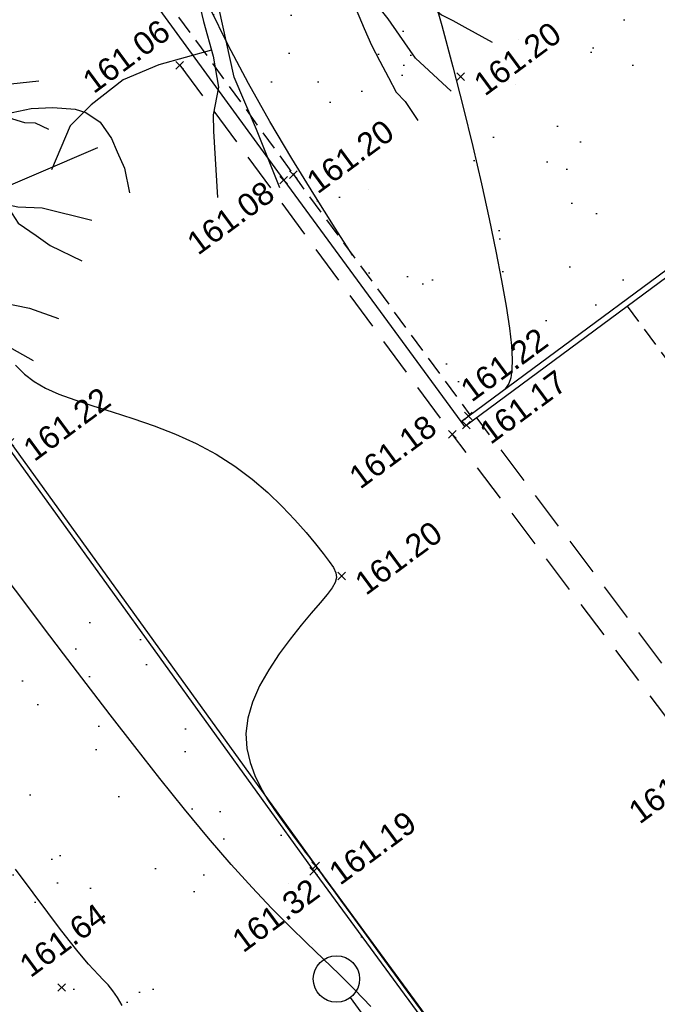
# Model space of a CAD drawing. Header units: metres. Extents: x 1575818 to 1575995, y 2263001 to 2263183.
# Tile 7 of 67: x 1575900.46 to 1575908.82, y 2263008.2 to 2263021.11. Entities that reach past the tile are written whole.
import ezdxf
from ezdxf.enums import TextEntityAlignment as Align

# ---------------------------------------------------------------- set-up
doc = ezdxf.new("R2010")
doc.units = ezdxf.units.M
doc.header["$PDMODE"] = 3
doc.header["$PDSIZE"] = 0.05
doc.linetypes.add('CACHE_25', pattern=[0.375, 0.25, -0.125])
doc.linetypes.add('CACHE_50', pattern=[0.75, 0.5, -0.25])
doc.layers.get('0').update_dxf_attribs({"linetype": 'CONTINUOUS'})
for name, color, linetype in [('D_BORDURETTE', 20, 'CONTINUOUS'), ('D_CANIVEAU', 32, 'CACHE_50'), ('D_CN_ORDINAIRE', 43, 'CONTINUOUS'), ('D_MOB_URBAIN', 32, 'CONTINUOUS'), ('D_PEINTURE', 252, 'CACHE_25'), ('D_TROTTOIR', 7, 'CONTINUOUS'), ('H_GALETS', 253, 'CONTINUOUS'), ('TOPO_ALT', 142, 'CONTINUOUS'), ('TOPO_JIS', 7, 'CONTINUOUS'), ('V_ARBRE', 82, 'CONTINUOUS'), ('V_VEGETATION', 80, 'CONTINUOUS')]:
    doc.layers.add(name, color=color, linetype=linetype)
doc.styles.get("Standard").update_dxf_attribs({"font": 'arial.ttf'})
pattern_1 = [(312, (0.25, 0), (2.934442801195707, 0.6237350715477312), [0, -1.875]), (67.00000000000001, (-0.125, 0.21650635), (-2.977638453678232, -0.3656080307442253), [0, -3.125]), (153, (-0.125, 0.21650635), (0.1570078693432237, -2.995888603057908), [0, -2.5]), (180, (-0.125, -0.21650635), (1.5, -2.59807621), [0, -2.5]), (74, (-1, 0), (-2.910887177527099, -0.7257656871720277), [0, -2.5]), (286, (-1, 0), (2.910887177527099, -0.7257656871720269), [0, -2.5]), (52.00000000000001, (0.5, -0.8660254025), (-2.970804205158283, 0.4175193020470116), [0, -3.125]), (300.0000000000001, (0.5, 0.8660254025), (2.999999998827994, -6.766578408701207e-10), [0, -2.5]), (175, (0.5, 0.8660254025), (1.267854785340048, -2.718923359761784), [0, -2.5]), (114, (0.125, 0.6495190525), (-2.983565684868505, 0.3135853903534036), [0, -1.25]), (248, (0.125, -0.6495190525), (1.846984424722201, -2.364032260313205), [0, -1.55])]

# ---------------------------------------------------------------- blocks, each defined once
blk = doc.blocks.new('194')
for p, q in [((0, -0.02847191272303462), (0, 0.02847191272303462)), ((0.02847191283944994, 0), (-0.02847191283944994, 0))]:
    blk.add_line(p, q)
for points in [[(-0.01531891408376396, 0.5064359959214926), (0.005253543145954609, 0.4056769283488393), (0.03225323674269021, 0.3437046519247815)], [(-0.1461526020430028, 0.4830846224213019), (-0.1313110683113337, 0.4319720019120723), (-0.106946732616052, 0.3801494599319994), (-0.0806984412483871, 0.3212509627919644), (-0.06513269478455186, 0.2926318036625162), (-0.04396881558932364, 0.2639625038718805), (-0.02814223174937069, 0.2372883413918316), (-0.01035898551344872, 0.2388329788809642), (0.002117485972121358, 0.2457803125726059), (0.01105636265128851, 0.2654169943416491), (0.02217785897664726, 0.3113231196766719), (0.03121265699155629, 0.3416692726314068), (0.04929892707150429, 0.3770461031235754), (0.0586229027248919, 0.4125014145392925), (0.07673969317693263, 0.4512858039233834), (0.09027008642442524, 0.5000015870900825)], [(-0.07450828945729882, 0.3098697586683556), (-0.05362751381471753, 0.3813758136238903), (-0.06234656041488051, 0.5021344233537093)], [(0.1072929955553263, 0.4968469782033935), (0.09997359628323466, 0.463491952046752), (0.1031740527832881, 0.4403387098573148), (0.1049468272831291, 0.4208495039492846), (0.1154644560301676, 0.39933464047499), (0.1258367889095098, 0.3887748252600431), (0.1472230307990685, 0.3849320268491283), (0.1651021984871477, 0.3971861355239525), (0.1918068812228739, 0.4164202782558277), (0.2231852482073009, 0.4581867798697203)], [(0.1152670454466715, 0.1452303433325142), (0.0986536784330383, 0.1258849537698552), (0.07537181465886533, 0.1083240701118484), (0.0521226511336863, 0.09441414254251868), (0.03093184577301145, 0.09290002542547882), (0.01664989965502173, 0.1017909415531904), (0.004443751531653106, 0.1250248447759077), (-0.002311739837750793, 0.1589202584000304), (-0.003714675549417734, 0.1925243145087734), (0.003646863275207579, 0.2262932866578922), (0.007520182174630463, 0.2510870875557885), (0.03967552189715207, 0.2809827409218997), (0.07387395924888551, 0.321570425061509), (0.1006920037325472, 0.3534612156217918), (0.1332324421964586, 0.3991754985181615), (0.1729507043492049, 0.4788131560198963)], [(-0.4404696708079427, 0.2345605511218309), (-0.4059797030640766, 0.2232090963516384), (-0.3550066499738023, 0.190927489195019), (-0.3074519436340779, 0.1567328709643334), (-0.277307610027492, 0.1316828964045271), (-0.1996929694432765, 0.09017412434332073), (-0.1006682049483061, 0.05211815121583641), (-0.06526605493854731, 0.04451329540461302), (-0.04238316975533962, 0.04965355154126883), (-0.02268873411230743, 0.05142106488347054), (-0.01188920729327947, 0.06371477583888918), (-0.008299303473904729, 0.08481899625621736), (-0.0113984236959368, 0.1186162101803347), (-0.02875204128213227, 0.1612869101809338), (-0.1020297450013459, 0.3074666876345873), (-0.1528483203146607, 0.384206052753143), (-0.1634263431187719, 0.3966908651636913), (-0.1757284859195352, 0.472620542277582)], [(0.1767934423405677, 0.2084527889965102), (0.1743488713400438, 0.2337707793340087), (0.1834120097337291, 0.2672810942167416), (0.1873507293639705, 0.299376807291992), (0.1982978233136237, 0.3258111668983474), (0.2143889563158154, 0.3558507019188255), (0.2362548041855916, 0.4055552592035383), (0.259690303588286, 0.4389728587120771)], [(0.1831099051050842, 0.2661640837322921), (0.2103775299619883, 0.2884602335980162), (0.2283046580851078, 0.3060690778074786), (0.2533208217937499, 0.3270222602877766), (0.2749468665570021, 0.3499531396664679), (0.3140364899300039, 0.4025512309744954)], [(-0.284158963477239, 0.1373763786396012), (-0.3102513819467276, 0.2240539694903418), (-0.3293206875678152, 0.2650393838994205), (-0.3465787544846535, 0.3183988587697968), (-0.3556552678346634, 0.3528168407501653)], [(0.4336183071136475, 0.210027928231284), (0.3872137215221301, 0.1926741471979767), (0.3461791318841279, 0.1769761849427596), (0.3051140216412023, 0.1578706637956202), (0.2641121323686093, 0.1458236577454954), (0.2267437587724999, 0.1317967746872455), (0.1767209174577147, 0.1181266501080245), (0.150127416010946, 0.1113057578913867), (0.1233210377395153, 0.1078946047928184), (0.1129181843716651, 0.1150468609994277), (0.1093631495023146, 0.1257890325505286), (0.1111781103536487, 0.1381870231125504), (0.1183478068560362, 0.1505370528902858), (0.1345711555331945, 0.1681611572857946), (0.156197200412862, 0.1910920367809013), (0.1740938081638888, 0.2052933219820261), (0.1920514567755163, 0.2263097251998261), (0.2187888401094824, 0.2491948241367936), (0.2529567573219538, 0.2863749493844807), (0.2816870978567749, 0.3143539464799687), (0.2996316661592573, 0.3339099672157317), (0.3138751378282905, 0.3479005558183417)], [(0.169232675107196, 0.2014359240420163), (0.2292279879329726, 0.218917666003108), (0.2720775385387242, 0.2470136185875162), (0.3185148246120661, 0.2680183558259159), (0.3999514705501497, 0.3183940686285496)], [(-0.4790834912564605, 0.1354306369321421), (-0.4193049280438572, 0.1186184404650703), (-0.3520620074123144, 0.112672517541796), (-0.2795203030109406, 0.1015773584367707), (-0.2298636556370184, 0.08509901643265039), (-0.1611113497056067, 0.05776034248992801), (-0.1098475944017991, 0.03082095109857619), (-0.07449104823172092, 0.01811463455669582), (-0.04982327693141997, 0.00550386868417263), (-0.03220037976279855, -0.007043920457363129), (-0.03242405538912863, -0.03206537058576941), (-0.03598355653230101, -0.0497686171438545), (-0.04853134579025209, -0.06739151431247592), (-0.06302254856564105, -0.08499703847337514), (-0.08253486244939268, -0.09356867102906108), (-0.1145859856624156, -0.09158153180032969), (-0.1604991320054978, -0.09117109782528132), (-0.2049851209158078, -0.09417466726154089), (-0.2758719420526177, -0.08819617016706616), (-0.3466024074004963, -0.0647269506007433), (-0.3942048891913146, -0.03587671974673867), (-0.4489304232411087, -0.01570887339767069), (-0.4966944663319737, -0.004656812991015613)], [(0.4374264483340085, -0.04418277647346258), (0.3992946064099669, -0.03478515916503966), (0.3353269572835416, -0.0291004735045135), (0.2502513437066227, -0.01568081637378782), (0.2007247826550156, -0.00111906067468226), (0.1687075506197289, 0.01158195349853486), (0.1456654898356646, 0.02079474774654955), (0.1316901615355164, 0.03674199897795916), (0.1301455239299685, 0.05452524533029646), (0.1373479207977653, 0.0705262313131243), (0.1515913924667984, 0.08451681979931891), (0.1747795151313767, 0.09161162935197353), (0.1996517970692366, 0.09650060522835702), (0.2228072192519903, 0.09994445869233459), (0.2530211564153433, 0.1033250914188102), (0.2868686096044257, 0.1047258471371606), (0.3170651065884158, 0.1061593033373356), (0.3472637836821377, 0.1078361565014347), (0.3757565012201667, 0.1092848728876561), (0.4112597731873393, 0.1053156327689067), (0.4521025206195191, 0.09959465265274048), (0.5018773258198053, 0.09736869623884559)], [(-0.2695262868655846, -0.08873135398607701), (-0.3194504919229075, -0.01686634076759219), (-0.344298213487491, 0.002791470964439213), (-0.3706338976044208, 0.01906133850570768), (-0.3935534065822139, 0.03700129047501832), (-0.4375619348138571, 0.06023163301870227), (-0.4901822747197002, 0.08428440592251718)], [(0.2017604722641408, -0.2659655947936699), (0.1665602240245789, -0.228164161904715), (0.1418928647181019, -0.2101738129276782), (0.1206635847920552, -0.1888064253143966), (0.08916007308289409, -0.145926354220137), (0.0716798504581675, -0.1136387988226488), (0.05947370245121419, -0.0904048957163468), (0.0472980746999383, -0.06376343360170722), (0.03673248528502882, -0.04760330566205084), (0.03689162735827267, -0.02983531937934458), (0.038754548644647, -0.01208259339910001), (0.04600272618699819, 0.009029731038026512), (0.05340055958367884, 0.01967380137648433), (0.06388407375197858, 0.02152723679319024), (0.07994828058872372, 0.02138335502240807), (0.1030230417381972, 0.01582151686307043), (0.1207430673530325, 0.01030763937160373), (0.1420660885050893, -0.000593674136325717), (0.1560566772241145, -0.01483714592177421), (0.166607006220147, -0.0327010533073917), (0.1752101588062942, -0.0505475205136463), (0.1840719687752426, -0.066692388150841), (0.1946375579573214, -0.08285251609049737), (0.2085954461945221, -0.1007469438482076), (0.2191610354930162, -0.116907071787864), (0.2313846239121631, -0.1381937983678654), (0.2382992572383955, -0.1543212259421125), (0.2525005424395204, -0.1722178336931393), (0.2647546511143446, -0.1900970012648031), (0.2750463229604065, -0.2096625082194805), (0.292685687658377, -0.2241820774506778), (0.3015649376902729, -0.2383797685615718), (0.3138822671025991, -0.2492004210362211)], [(0.1609056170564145, -0.02304741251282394), (0.1755916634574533, -0.007953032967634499), (0.1880049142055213, -0.008064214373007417), (0.2129788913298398, -0.01899822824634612), (0.2269847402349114, -0.03153792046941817), (0.2429682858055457, -0.04068749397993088), (0.2586779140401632, -0.05324244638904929), (0.2729751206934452, -0.06042958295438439), (0.2869657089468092, -0.07467305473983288), (0.297546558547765, -0.08912940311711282), (0.3044938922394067, -0.1016058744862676), (0.3134211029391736, -0.1104488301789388), (0.3273942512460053, -0.1266394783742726)], [(0.3685879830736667, -0.09317352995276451), (0.3455132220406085, -0.0876116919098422), (0.3244008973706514, -0.08036351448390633), (0.3066961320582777, -0.07314585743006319), (0.2816741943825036, -0.06756657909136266), (0.2676356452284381, -0.05867784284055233), (0.2640806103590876, -0.04793567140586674), (0.2641917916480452, -0.03552242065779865), (0.2736219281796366, -0.0193672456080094)], [(-0.4387546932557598, -0.2315035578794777), (-0.4063985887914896, -0.2041293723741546), (-0.3507960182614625, -0.1533647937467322), (-0.3060600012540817, -0.0952146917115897), (-0.3575126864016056, -0.08940992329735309), (-0.4086746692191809, -0.07826293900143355), (-0.451208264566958, -0.05310221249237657), (-0.4954066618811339, -0.03366502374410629)], [(0.3456715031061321, -0.03001977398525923), (0.3495762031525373, -0.04164234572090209), (0.3635667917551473, -0.05588581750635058), (0.3705141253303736, -0.06836228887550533), (0.3847633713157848, -0.08090416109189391), (0.3987844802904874, -0.09174007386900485), (0.4130969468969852, -0.09722343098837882), (0.4275163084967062, -0.1119520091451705)], [(-0.3060600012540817, -0.0952146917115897), (-0.2368888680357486, -0.1028784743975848), (-0.166002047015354, -0.1088569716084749), (-0.1271815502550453, -0.1145488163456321), (-0.1005377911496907, -0.1235330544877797), (-0.0864958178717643, -0.1290033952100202), (-0.07421730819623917, -0.1415034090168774), (-0.06007573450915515, -0.1630090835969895), (-0.05492027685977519, -0.1841914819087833), (-0.06417784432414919, -0.2142340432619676), (-0.06786547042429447, -0.246269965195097), (-0.07195237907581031, -0.2957944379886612), (-0.07937728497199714, -0.3382436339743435), (-0.09935620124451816, -0.3718345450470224), (-0.106592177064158, -0.3931491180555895), (-0.1329422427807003, -0.4807580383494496)], [(-0.04733307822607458, -0.4976479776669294), (-0.05001621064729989, -0.4112209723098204), (-0.05466897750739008, -0.3327991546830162), (-0.04138153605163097, -0.2353081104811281), (-0.02849085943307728, -0.1821153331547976), (-0.004923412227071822, -0.1326694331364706), (0.01308437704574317, -0.106054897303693), (0.02556084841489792, -0.09910756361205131), (0.03987331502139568, -0.1045909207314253), (0.05214486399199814, -0.1205229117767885), (0.0677106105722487, -0.1491420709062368), (0.08892245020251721, -0.172456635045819), (0.1081544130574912, -0.1994047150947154), (0.125715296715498, -0.2226865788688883), (0.1326321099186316, -0.2385706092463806), (0.1414939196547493, -0.2547154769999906), (0.1413500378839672, -0.2707796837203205), (0.1395198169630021, -0.284881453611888), (0.1357097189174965, -0.3026167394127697), (0.1371584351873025, -0.3311094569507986), (0.1388832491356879, -0.3559533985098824), (0.1420684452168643, -0.380810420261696), (0.1454970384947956, -0.4056696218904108), (0.148697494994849, -0.4288228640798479), (0.1558555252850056, -0.4449524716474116), (0.1634697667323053, -0.4756718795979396)], [(0.2195901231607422, -0.1176543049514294), (0.2544920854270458, -0.140104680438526), (0.2827929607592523, -0.1600749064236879), (0.3215468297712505, -0.1815992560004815), (0.3498651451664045, -0.1996223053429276), (0.3816389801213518, -0.2123211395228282), (0.4411833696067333, -0.2522903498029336)], [(-0.4766329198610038, -0.1377846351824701), (-0.4305907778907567, -0.1383176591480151), (-0.3828145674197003, -0.1477337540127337), (-0.3503736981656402, -0.1528158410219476)], [(0.2999844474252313, -0.1696232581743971), (0.4837679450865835, -0.1595204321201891)], [(0.3358474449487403, -0.1907008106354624), (0.3426147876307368, -0.2209780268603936), (0.3601604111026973, -0.2459636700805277), (0.3741030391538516, -0.2655618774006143), (0.4084618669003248, -0.3011376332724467)], [(0.1958192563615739, -0.2987018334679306), (0.2016187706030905, -0.2817864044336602), (0.1964057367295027, -0.2659176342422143), (0.2071152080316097, -0.2660135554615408), (0.2160576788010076, -0.2731527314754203), (0.2300482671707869, -0.2873962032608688), (0.2513560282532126, -0.3000012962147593), (0.2813933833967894, -0.3163358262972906), (0.2990654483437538, -0.3272044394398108), (0.3167375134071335, -0.338073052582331), (0.3500866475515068, -0.3657007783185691)], [(-0.404449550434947, -0.2874813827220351), (-0.3873556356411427, -0.2752398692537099), (-0.3591609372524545, -0.2737912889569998), (-0.332471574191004, -0.2776740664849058), (-0.3041273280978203, -0.286673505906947), (-0.2760585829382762, -0.2993146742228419), (-0.2635067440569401, -0.3084158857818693), (-0.2495907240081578, -0.3279759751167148), (-0.2427825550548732, -0.3545179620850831), (-0.2412579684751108, -0.374210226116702), (-0.2395360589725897, -0.3990061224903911), (-0.2445421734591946, -0.4332885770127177)], [(-0.07122478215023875, -0.2869775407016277), (-0.146404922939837, -0.281038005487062), (-0.1996362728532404, -0.283963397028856), (-0.252995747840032, -0.3012214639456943), (-0.2903220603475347, -0.3186228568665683), (-0.3351678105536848, -0.3665465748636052)], [(0.2205787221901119, -0.4530722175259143), (0.1899064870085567, -0.3936531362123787), (0.1797739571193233, -0.3563196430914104), (0.1727096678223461, -0.3297239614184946), (0.1641719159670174, -0.3045755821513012), (0.1605994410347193, -0.2957805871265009), (0.1392412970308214, -0.2861779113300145)], [(0.1617832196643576, -0.298694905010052), (0.1625793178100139, -0.2921470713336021), (0.1677386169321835, -0.2868381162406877), (0.1784001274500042, -0.2922887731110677), (0.1980520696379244, -0.2995238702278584), (0.2120884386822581, -0.3086560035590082), (0.228026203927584, -0.3229169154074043), (0.2436072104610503, -0.3498322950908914), (0.2559092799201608, -0.3623567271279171), (0.2684394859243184, -0.3765871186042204), (0.2965663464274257, -0.4090494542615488)]]:
    blk.add_lwpolyline(points)
blk = doc.blocks.new('TCPOINT')
at = {"color": 0, "lineweight": 9}
blk.add_point((0, 0), dxfattribs=at)
at = {"layer": 'TOPO_ALT', "lineweight": 9}
blk.add_attdef('ALT', text='', height=0.3, dxfattribs=at).set_placement((0.09999999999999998, -0.1), align=Align.TOP_LEFT)
blk = doc.blocks.new('522')
at = {"color": 0, "linetype": 'Continuous'}
blk.add_line((0, 1.11199999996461), (0, 0.09999999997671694), dxfattribs=at)
blk.add_circle((5.300005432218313e-05, 1.415701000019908), 0.3036, dxfattribs=at)
at = {"color": 0}
blk.add_circle((0, 0), 0.1, dxfattribs=at)

msp = doc.modelspace()

# ---------------------------------------------------------------- hatches: boundary and pattern name
at = {"layer": 'H_GALETS'}
h = msp.add_hatch(dxfattribs=at)
h.set_pattern_fill('GRAVEL', color=256, scale=0.05)
h.set_pattern_definition([(264.4451474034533, (1575893.77509956, 2263028.915786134), (-1.386343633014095, -15.22987353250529), [0.1708605, -16.91525]), (221.4020474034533, (1575893.758560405, 2263028.745727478), (11.50727990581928, 10.07242462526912), [0.2932025, -29.027]), (168.9427474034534, (1575893.538633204, 2263028.551821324), (18.51430418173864, -3.697510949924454), [0.206741, -20.46735]), (303.7060474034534, (1575893.328690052, 2263028.002228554), (-14.06258963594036, 21.18999866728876), [0.2670025, -26.4332]), (329.2660474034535, (1575893.476858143, 2263027.780110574), (-14.15959475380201, 8.490375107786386), [0.261817, -25.9199]), (33.70604740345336, (1575893.701902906, 2263027.646308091), (-21.18999866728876, -14.06258963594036), [0.2670025, -26.4332]), (74.12654740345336, (1575893.924020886, 2263027.794476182), (-5.741088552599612, -20.02273855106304), [0.353097, -34.95655000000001]), (108.6876474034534, (1575894.020597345, 2263028.134108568), (-9.440281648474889, 27.75891841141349), [0.33336, -33.00265]), (157.8619474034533, (1575893.913785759, 2263028.449893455), (-17.97915308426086, 7.249494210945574), [0.2679065, -26.52275]), (211.6687474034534, (1575893.665629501, 2263028.550851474), (11.99388731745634, 7.27462233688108), [0.3058565, -14.98695]), (258.8297474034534, (1575893.405315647, 2263028.390274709), (-3.965076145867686, -20.2902976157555), [0.395539, -39.1584]), (175.2464474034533, (1575894.347803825, 2263028.738687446), (-11.67782868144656, 0.8511979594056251), [0.1350025, -13.3653]), (207.9015474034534, (1575894.213265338, 2263028.749875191), (14.79168467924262, 7.761247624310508), [0.2568409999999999, -25.4273]), (261.4323474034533, (1575893.986280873, 2263028.62968508), (0.7542184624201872, -1.021788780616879), [0.1796045, -1.616445]), (239.6309474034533, (1575893.824249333, 2263028.699504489), (3.600520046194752, 5.814695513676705), [0.0967205, -9.575299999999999]), (328.2337474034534, (1575893.775350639, 2263028.616055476), (-3.284448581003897, 2.311150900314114), [0.136783, -6.702400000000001]), (67.39614740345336, (1575893.891644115, 2263028.544045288), (1.556926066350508, 4.306235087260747), [0.22216, -7.183149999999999]), (197.9974474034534, (1575893.977032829, 2263028.749139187), (2.797797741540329, 0.4866506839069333), [0.1606435, -3.85545]), (52.82184740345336, (1575893.182712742, 2263028.17860847), (7.955248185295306, 10.60755598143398), [0.225044, -22.2794]), (106.7785474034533, (1575893.318706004, 2263028.35791517), (4.209250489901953, -14.25653585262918), [0.1887995, -18.6911]), (329.6309474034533, (1575893.826189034, 2263028.953497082), (-5.814695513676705, 3.600520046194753), [0.19344, -9.4786]), (20.04284740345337, (1575893.993087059, 2263028.855699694), (-12.48055263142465, -4.476831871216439), [0.225044, -22.2794]), (15.87634740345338, (1575893.650328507, 2263027.545098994), (-6.617389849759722, -1.727523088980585), [0.2170175, -10.63385]), (331.2074474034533, (1575893.859067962, 2263027.604466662), (-13.40534036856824, 7.468592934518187), [0.181836, -18.0018]), (103.2337474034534, (1575894.590625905, 2263027.939249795), (-1.727519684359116, 6.617409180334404), [0.19344, -9.4786]), (53.78634740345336, (1575894.546342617, 2263028.127553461), (-10.26639256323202, -13.89199896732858), [0.2128915, -21.0762]), (105.8763474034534, (1575894.089949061, 2263027.569682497), (1.727523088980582, -6.617389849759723), [0.108509, -10.7424]), (137.7422474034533, (1575894.529318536, 2263027.893996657), (-4.038650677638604, 3.332929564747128), [0.06475750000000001, -6.411]), (202.3961474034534, (1575894.481389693, 2263027.937543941), (3.819588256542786, 1.240870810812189), [0.261817, -4.974525]), (222.4413474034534, (1575894.239320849, 2263027.837789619), (9.463662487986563, 8.563965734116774), [0.2426335, -24.0207]), (340.1224474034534, (1575893.959523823, 2263028.452084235), (-2.530226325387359, 1.289357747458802), [0.183162, -4.395890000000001]), (29.58954740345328, (1575894.131773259, 2263028.389807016), (18.87887300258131, 10.77813979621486), [0.3197785, -31.658]), (97.37774740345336, (1575894.409847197, 2263028.547708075), (1.192371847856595, -10.16937817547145), [0.130754, -12.9447]), (126.4323474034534, (1575894.393056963, 2263028.677380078), (-1.776008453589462, 0.2675705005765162), [0.0762, -1.1938]), (156.6887474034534, (1575894.19625849, 2263027.853358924), (9.366679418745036, -4.135653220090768), [0.1764335, -17.46695]), (84.44514740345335, (1575894.034226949, 2263027.923178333), (1.386343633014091, 15.2298735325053), [0.3417215, -16.7444]), (36.43234740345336, (1575894.06730526, 2263028.263295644), (0.2675705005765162, 1.776008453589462), [0.3302, -0.9398]), (1.737147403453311, (1575894.332970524, 2263028.459392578), (-15.49741040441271, -0.3896496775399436), [0.200805, -19.87965]), (290.4869474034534, (1575894.533682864, 2263028.465479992), (1.995091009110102, -4.841388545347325), [0.1849145, -9.060849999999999]), (244.0783474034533, (1575894.598401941, 2263028.292260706), (-11.8717987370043, -24.54805671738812), [0.3010725, -29.80625]), (211.8584474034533, (1575894.466790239, 2263028.021477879), (-14.03748158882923, -8.783064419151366), [0.3185145, -31.5329]), (211.8584474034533, (1575894.466790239, 2263028.021477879), (-14.03748158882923, -8.783064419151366), [0.3185145, -31.5329])])
edge = h.paths.add_edge_path()
edge.add_line((1575901.230423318, 2263032.802656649), (1575902.059720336, 2263031.738196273))
edge.add_arc((1575891.454543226, 2263039.939563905), 13.40642430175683, 307.10989016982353, 322.2839199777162, ccw=False)
edge.add_line((1575899.543251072, 2263029.24821142), (1575896.273922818, 2263026.836186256))
edge.add_line((1575896.273922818, 2263026.836186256), (1575893.853942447, 2263025.027894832))
edge.add_line((1575893.853942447, 2263025.027894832), (1575888.544004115, 2263021.112518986))
edge.add_line((1575888.544004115, 2263021.112518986), (1575885.084862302, 2263018.830001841))
edge.add_line((1575885.084862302, 2263018.830001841), (1575883.095247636, 2263019.442919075))
edge.add_line((1575883.095247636, 2263019.442919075), (1575887.13434236, 2263022.406805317))
edge.add_line((1575887.13434236, 2263022.406805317), (1575886.726802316, 2263022.960310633))
edge.add_line((1575886.726802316, 2263022.960310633), (1575888.794159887, 2263024.482798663))
edge.add_line((1575888.794159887, 2263024.482798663), (1575889.209451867, 2263023.921581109))
edge.add_line((1575889.209451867, 2263023.921581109), (1575896.043791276, 2263028.978882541))
edge.add_line((1575896.043791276, 2263028.978882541), (1575901.230423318, 2263032.802656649))
h.paths.add_polyline_path([(1575886.453929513, 2263020.554373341), (1575886.670646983, 2263020.199857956), (1575886.316131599, 2263019.983140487), (1575886.099414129, 2263020.337655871)], flags=16)
edge = h.paths.add_edge_path(flags=0)
edge.add_ellipse((1575886.385030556, 2263020.268756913), major_axis=(-0.1040616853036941, 0.1040616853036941), ratio=0.9999999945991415, start_angle=0, end_angle=360)
edge = h.paths.add_edge_path(flags=16)
edge.add_arc((1575894.105118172, 2263025.877811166), 0.3, 0, 360)
edge = h.paths.add_edge_path(flags=16)
edge.add_line((1575896.272076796, 2263027.578356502), (1575895.98242482, 2263027.363498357))
edge = h.paths.add_edge_path(flags=16)
edge.add_line((1575896.48693494, 2263027.288704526), (1575896.197282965, 2263027.073846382))
edge = h.paths.add_edge_path(flags=16)
edge.add_line((1575896.48693494, 2263027.288704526), (1575896.272076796, 2263027.578356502))
edge = h.paths.add_edge_path(flags=16)
edge.add_line((1575896.197282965, 2263027.073846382), (1575895.98242482, 2263027.363498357))
at = {"layer": 'V_VEGETATION', "ltscale": 0.5}
h = msp.add_hatch(dxfattribs=at)
h.set_pattern_fill('ALEA', color=256, scale=0.25)
h.set_pattern_definition(pattern_1)
edge = h.paths.add_edge_path()
edge.add_line((1575931.141382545, 2263047.932279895), (1575934.082107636, 2263043.889668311))
edge.add_line((1575934.082107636, 2263043.889668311), (1575937.726433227, 2263039.01488573))
edge.add_line((1575937.726433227, 2263039.01488573), (1575937.812581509, 2263038.896328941))
edge.add_line((1575937.812581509, 2263038.896328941), (1575935.903676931, 2263037.513778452))
edge.add_line((1575935.903676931, 2263037.513778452), (1575929.990755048, 2263033.212665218))
edge.add_line((1575929.990755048, 2263033.212665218), (1575924.077085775, 2263028.90763863))
edge.add_line((1575924.077085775, 2263028.90763863), (1575918.145036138, 2263024.585299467))
edge.add_line((1575918.145036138, 2263024.585299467), (1575910.293201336, 2263018.829636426))
edge.add_line((1575910.293201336, 2263018.829636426), (1575906.36597665, 2263015.926787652))
edge.add_line((1575906.36597665, 2263015.926787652), (1575904.042603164, 2263019.08844675))
edge.add_line((1575904.042603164, 2263019.08844675), (1575900.778883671, 2263023.562841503))
edge.add_line((1575900.778883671, 2263023.562841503), (1575907.431187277, 2263028.51120433))
edge.add_line((1575907.431187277, 2263028.51120433), (1575912.806976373, 2263032.452924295))
edge.add_line((1575912.806976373, 2263032.452924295), (1575912.833695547, 2263032.44720864))
edge.add_line((1575912.833695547, 2263032.44720864), (1575913.420813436, 2263031.526120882))
edge.add_line((1575913.420813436, 2263031.526120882), (1575915.369160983, 2263028.8920363))
edge.add_line((1575915.369160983, 2263028.8920363), (1575915.059428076, 2263028.667912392))
edge.add_line((1575915.059428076, 2263028.667912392), (1575916.643655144, 2263026.540367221))
edge.add_line((1575916.643655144, 2263026.540367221), (1575916.946380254, 2263026.759701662))
edge.add_line((1575916.946380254, 2263026.759701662), (1575917.366560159, 2263026.191635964))
edge.add_line((1575917.366560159, 2263026.191635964), (1575923.760300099, 2263030.87526927))
edge.add_line((1575923.760300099, 2263030.87526927), (1575928.327574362, 2263034.305713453))
edge.add_line((1575928.327574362, 2263034.305713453), (1575933.67104843, 2263038.19252451))
edge.add_line((1575933.67104843, 2263038.19252451), (1575929.514030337, 2263043.789058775))
edge.add_line((1575929.514030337, 2263043.789058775), (1575930.204617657, 2263047.67227638))
edge.add_arc((1575930.73551004, 2263047.577061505), 0.5393631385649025, 41.192316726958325, 169.8321742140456, ccw=False)
edge = h.paths.add_edge_path(flags=16)
edge.add_line((1575916.488521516, 2263023.387023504), (1575916.063994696, 2263024.01256335))
edge = h.paths.add_edge_path(flags=16)
edge.add_line((1575915.86298167, 2263022.962496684), (1575915.43845485, 2263023.58803653))
edge = h.paths.add_edge_path(flags=16)
edge.add_line((1575915.86298167, 2263022.962496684), (1575916.488521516, 2263023.387023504))
edge = h.paths.add_edge_path(flags=16)
edge.add_line((1575915.43845485, 2263023.58803653), (1575916.063994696, 2263024.01256335))
edge = h.paths.add_edge_path(flags=16)
edge.add_line((1575914.783940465, 2263024.138340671), (1575915.384940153, 2263023.324127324))
edge = h.paths.add_edge_path(flags=16)
edge.add_arc((1575915.444327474, 2263023.24367146), 0.1000000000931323, 0, 180)
edge.add_arc((1575915.444327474, 2263023.24367146), 0.1000000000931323, 180, 360)
edge = h.paths.add_edge_path(flags=16)
edge.add_arc((1575914.603623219, 2263024.382717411), 0.3035999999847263, 0, 360)
h.paths.add_polyline_path([(1575911.968496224, 2263029.186962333), (1575910.964802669, 2263028.415452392), (1575910.660086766, 2263028.811871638), (1575911.66378032, 2263029.583381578)], flags=16)
h.paths.add_polyline_path([(1575930.806463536, 2263046.158059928), (1575930.507529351, 2263045.592595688), (1575930.06549672, 2263045.826277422), (1575930.364430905, 2263046.391741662)], flags=16)
h = msp.add_hatch(dxfattribs=at)
h.set_pattern_fill('ALEA', color=256, scale=0.25)
h.set_pattern_definition(pattern_1)
h.paths.add_polyline_path([(1575891.962517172, 2263015.538660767), (1575890.894386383, 2263014.79765023), (1575890.353289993, 2263015.826983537), (1575896.607985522, 2263020.478386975), (1575900.287378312, 2263015.53329424), (1575904.295804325, 2263009.981689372), (1575908.642234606, 2263004.064972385), (1575906.837322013, 2263002.752286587), (1575902.799426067, 2263002.108970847), (1575899.976603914, 2263005.068520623), (1575898.039858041, 2263007.422838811), (1575896.513460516, 2263008.743385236), (1575896.171981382, 2263009.679929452), (1575893.68862156, 2263013.050564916)])
h.paths.add_polyline_path([(1575894.849814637, 2263015.731419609), (1575894.334994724, 2263015.364132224), (1575894.044606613, 2263015.77116385), (1575894.559426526, 2263016.138451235)], flags=16)
edge = h.paths.add_edge_path(flags=16)
edge.add_line((1575904.795852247, 2263008.292082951), (1575905.396851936, 2263007.477869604))
edge = h.paths.add_edge_path(flags=16)
edge.add_arc((1575905.456239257, 2263007.397413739), 0.09999999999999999, 0, 360)
edge = h.paths.add_edge_path(flags=16)
edge.add_arc((1575904.615535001, 2263008.536459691), 0.3035999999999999, 0, 360)

# ---------------------------------------------------------------- linework, layer by layer
at = {"layer": 'D_BORDURETTE', "flags": 128}
for points in [[(1575906.249372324, 2263015.840598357), (1575910.293201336, 2263018.829636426), (1575918.145036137, 2263024.585299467), (1575924.077085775, 2263028.90763863), (1575929.990755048, 2263033.212665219), (1575935.894379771, 2263037.502483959), (1575937.812581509, 2263038.896328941)], [(1575906.296745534, 2263015.776132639), (1575910.340626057, 2263018.765208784), (1575918.19224031, 2263024.520710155), (1575924.124197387, 2263028.842981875), (1575930.037838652, 2263033.147988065), (1575935.941406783, 2263037.437765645), (1575937.976910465, 2263038.916847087)], [(1575896.566590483, 2263020.63453437), (1575900.335771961, 2263015.56876591), (1575904.344340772, 2263010.01696327), (1575908.803066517, 2263003.94738113)], [(1575896.607985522, 2263020.478386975), (1575900.287378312, 2263015.53329424), (1575904.295804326, 2263009.981689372), (1575908.642234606, 2263004.064972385)]]:
    msp.add_lwpolyline(points, dxfattribs=at)
at = {"layer": 'D_CANIVEAU', "flags": 128}
for points in [[(1575944.424063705, 2263037.740884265), (1575938.875149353, 2263033.645631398), (1575933.167532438, 2263029.447131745), (1575927.45398614, 2263025.262397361), (1575921.675104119, 2263021.077253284), (1575915.468723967, 2263016.508164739), (1575909.353880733, 2263012.054101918), (1575906.460292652, 2263015.885657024)], [(1575944.649599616, 2263037.435051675), (1575939.100558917, 2263033.33970556), (1575933.392385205, 2263029.14079633), (1575927.677700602, 2263024.955228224), (1575921.899195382, 2263020.770357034), (1575915.693234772, 2263016.20157735), (1575909.275722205, 2263011.527049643), (1575906.1362368, 2263015.671254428)], [(1575902.560624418, 2263020.509025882), (1575906.1362368, 2263015.671254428)]]:
    msp.add_lwpolyline(points, dxfattribs=at)
at = {"layer": 'D_CN_ORDINAIRE', "flags": 128}
for points, elevation in [([(1575905.84613405, 2263021.569416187), (1575905.998648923, 2263021.027943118), (1575906.143537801, 2263020.487018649), (1575906.279168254, 2263019.95724491), (1575906.404431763, 2263019.445287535), (1575906.51835079, 2263018.956828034), (1575906.619947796, 2263018.497547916), (1575906.70824524, 2263018.07312869), (1575906.782265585, 2263017.689251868), (1575906.84103129, 2263017.351598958), (1575906.883564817, 2263017.065851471), (1575906.90935268, 2263016.835497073), (1575906.919737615, 2263016.655248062), (1575906.91652641, 2263016.517622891), (1575906.901525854, 2263016.415140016), (1575906.876542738, 2263016.34031789), (1575906.843383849, 2263016.285674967), (1575906.82472884, 2263016.265879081)], 161.1999999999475), ([(1575904.827101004, 2263018.020897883), (1575904.598988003, 2263018.372755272), (1575904.318110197, 2263018.817778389), (1575904.031268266, 2263019.286316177), (1575903.743331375, 2263019.773702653), (1575903.462307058, 2263020.271658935), (1575903.196987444, 2263020.771002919), (1575902.956164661, 2263021.262552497)], 161.1999999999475), ([(1575900.407306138, 2263016.577005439), (1575900.523937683, 2263016.460828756), (1575900.653021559, 2263016.363187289), (1575900.801766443, 2263016.27834899), (1575900.977381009, 2263016.200581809), (1575901.184780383, 2263016.124678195), (1575901.419705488, 2263016.047528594), (1575901.675603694, 2263015.96654795), (1575901.945922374, 2263015.879151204), (1575902.224108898, 2263015.782753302), (1575902.50361064, 2263015.674769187), (1575902.77787497, 2263015.552613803), (1575903.040349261, 2263015.413702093), (1575903.285482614, 2263015.256857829), (1575903.511731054, 2263015.086540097), (1575903.718552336, 2263014.908616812), (1575903.905404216, 2263014.728955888), (1575904.071744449, 2263014.553425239), (1575904.217030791, 2263014.38789278), (1575904.340720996, 2263014.238226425), (1575904.442272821, 2263014.110294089), (1575904.521163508, 2263014.007800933), (1575904.576948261, 2263013.925801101), (1575904.609201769, 2263013.857185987), (1575904.617498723, 2263013.794846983), (1575904.601413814, 2263013.731675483), (1575904.560521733, 2263013.660562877), (1575904.49439717, 2263013.57440056), (1575904.402614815, 2263013.466079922), (1575904.286231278, 2263013.330455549), (1575904.152230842, 2263013.170234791), (1575904.009079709, 2263012.990088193), (1575903.865244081, 2263012.794686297), (1575903.729190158, 2263012.588699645), (1575903.609384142, 2263012.376798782), (1575903.514292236, 2263012.16365425), (1575903.45238064, 2263011.953936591), (1575903.42962556, 2263011.751673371), (1575903.442043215, 2263011.55832024), (1575903.483159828, 2263011.374689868), (1575903.546501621, 2263011.201594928), (1575903.625594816, 2263011.03984809), (1575903.713965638, 2263010.890262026), (1575903.805140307, 2263010.753649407), (1575903.892645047, 2263010.630822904), (1575903.971274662, 2263010.522180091), (1575904.040898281, 2263010.426458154), (1575904.102653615, 2263010.341979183), (1575904.157678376, 2263010.267065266), (1575904.207110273, 2263010.200038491), (1575904.252087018, 2263010.139220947), (1575904.293746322, 2263010.082934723), (1575904.333225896, 2263010.029501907), (1575904.372718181, 2263009.975829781), (1575904.418634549, 2263009.913166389), (1575904.478441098, 2263009.83134497), (1575904.559603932, 2263009.720198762), (1575904.669589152, 2263009.569561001), (1575904.815862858, 2263009.369264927), (1575905.005891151, 2263009.109143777), (1575905.247140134, 2263008.779030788), (1575905.543299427, 2263008.373914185), (1575905.882952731, 2263007.909402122)], 161.1999999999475), ([(1575905.066472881, 2263008.176500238), (1575904.858945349, 2263008.392723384), (1575904.652452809, 2263008.597889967), (1575904.443443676, 2263008.799884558), (1575904.22836637, 2263009.00659173), (1575904.003669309, 2263009.225896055), (1575903.765800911, 2263009.465682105), (1575903.511209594, 2263009.733834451), (1575903.236343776, 2263010.038237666), (1575902.939371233, 2263010.383722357), (1575902.625337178, 2263010.762903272), (1575902.301006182, 2263011.165341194), (1575901.973142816, 2263011.580596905), (1575901.648511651, 2263011.998231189), (1575901.333877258, 2263012.407804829), (1575901.036004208, 2263012.798878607), (1575900.761657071, 2263013.161013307), (1575900.516177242, 2263013.485888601), (1575900.299213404, 2263013.773659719)], 161.3999999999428), ([(1575901.806961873, 2263008.187986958), (1575901.747003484, 2263008.292229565), (1575901.68539217, 2263008.380938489), (1575901.622501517, 2263008.458039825), (1575901.558705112, 2263008.527459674), (1575901.494376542, 2263008.593124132), (1575901.429889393, 2263008.658959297), (1575901.364548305, 2263008.72950022), (1575901.293382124, 2263008.811717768), (1575901.21035075, 2263008.913191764), (1575901.109414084, 2263009.041502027), (1575900.984532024, 2263009.204228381), (1575900.82966447, 2263009.408950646), (1575900.638771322, 2263009.663248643), (1575900.405812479, 2263009.974702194)], 161.599999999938)]:
    msp.add_lwpolyline(points, dxfattribs=dict(at, elevation=elevation))
at = {"layer": 'D_PEINTURE'}
msp.add_lwpolyline([(1575908.429610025, 2263017.352661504), (1575911.289881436, 2263013.464288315)], dxfattribs=at)
at = {"layer": 'D_TROTTOIR', "flags": 128}
msp.add_lwpolyline([(1575937.976910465, 2263038.916847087), (1575937.843156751, 2263039.100918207), (1575934.198861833, 2263043.975659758), (1575931.262531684, 2263048.022630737, 0.06622030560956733), (1575931.161722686, 2263048.141807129, 0.1253739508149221), (1575930.903464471, 2263048.278566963, 0.1950835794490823), (1575930.334667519, 2263048.113524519, 0.1597125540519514), (1575930.063106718, 2263047.704688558), (1575929.360313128, 2263043.752834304), (1575933.466382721, 2263038.224891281), (1575923.673343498, 2263030.991318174), (1575917.390408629, 2263026.414005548), (1575914.912584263, 2263029.740368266), (1575913.570544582, 2263031.582541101), (1575912.922500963, 2263032.576492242, 0.3740629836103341), (1575912.773696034, 2263032.60832398), (1575907.345045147, 2263028.627843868), (1575900.577083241, 2263023.5934478), (1575903.925607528, 2263019.002789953), (1575906.296745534, 2263015.776132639)], format="xyb", dxfattribs=at)
at = {"layer": 'D_TROTTOIR', "linetype": 'CACHE_25'}
msp.add_lwpolyline([(1575937.81258151, 2263038.896328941), (1575937.726433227, 2263039.01488573), (1575934.082107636, 2263043.889668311), (1575931.142533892, 2263047.941109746, 0.06841181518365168), (1575931.06433156, 2263048.034382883, 0.1199267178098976), (1575930.878640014, 2263048.135281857, 0.1910609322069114), (1575930.424452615, 2263047.999666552, 0.1571435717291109), (1575930.204617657, 2263047.67227638), (1575929.514030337, 2263043.789058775), (1575933.67104843, 2263038.19252451), (1575928.327574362, 2263034.305713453), (1575923.760300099, 2263030.87526927), (1575917.366560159, 2263026.191635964), (1575913.420813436, 2263031.526120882), (1575912.833695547, 2263032.44720864, 0.4234943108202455), (1575912.806976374, 2263032.452924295), (1575907.431187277, 2263028.51120433), (1575900.778883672, 2263023.562841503), (1575904.042603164, 2263019.08844675), (1575906.365976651, 2263015.926787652)], format="xyb", dxfattribs=at)

# ---------------------------------------------------------------- block references
at = {"layer": 'D_MOB_URBAIN', "rotation": 36.43234740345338}
msp.add_blockref('522', (1575905.456239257, 2263007.397413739), dxfattribs=at)
at = {"layer": 'TOPO_JIS'}
ref = msp.add_blockref('TCPOINT', (1575902.560624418, 2263020.509025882), dxfattribs=dict(at, rotation=36.43234740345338))
ref.add_attrib('ALT', '161.06', dxfattribs={"layer": 'TOPO_ALT', "height": 0.3, "rotation": 36.43234739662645}).set_placement((1575901.254498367, 2263020.367718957), align=Align.TOP_LEFT)
ref = msp.add_blockref('TCPOINT', (1575906.243691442, 2263020.357580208), dxfattribs=dict(at, rotation=36.43234740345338))
ref.add_attrib('ALT', '161.20', dxfattribs={"layer": 'TOPO_ALT', "height": 0.3, "rotation": 36.43234739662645}).set_placement((1575906.383534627, 2263020.336511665), align=Align.TOP_LEFT)
ref = msp.add_blockref('TCPOINT', (1575904.051316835, 2263019.075629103), dxfattribs=dict(at, rotation=36.43234740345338))
ref.add_attrib('ALT', '161.20', dxfattribs={"layer": 'TOPO_ALT', "height": 0.3, "rotation": 36.43234739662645}).set_placement((1575904.19116002, 2263019.054560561), align=Align.TOP_LEFT)
ref = msp.add_blockref('TCPOINT', (1575903.925607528, 2263019.002789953), dxfattribs=dict(at, rotation=36.43234740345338))
ref.add_attrib('ALT', '161.08', dxfattribs={"layer": 'TOPO_ALT', "height": 0.3, "rotation": 36.43234739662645}).set_placement((1575902.622544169, 2263018.251417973), align=Align.TOP_LEFT)
ref = msp.add_blockref('TCPOINT', (1575906.345223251, 2263015.914409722), dxfattribs=dict(at, rotation=36.43234740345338))
ref.add_attrib('ALT', '161.22', dxfattribs={"layer": 'TOPO_ALT', "height": 0.3, "rotation": 36.43234739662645}).set_placement((1575906.209994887, 2263016.326960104), align=Align.TOP_LEFT)
ref = msp.add_blockref('TCPOINT', (1575906.319246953, 2263015.792764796), dxfattribs=dict(at, rotation=36.43234740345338))
ref.add_attrib('ALT', '161.17', dxfattribs={"layer": 'TOPO_ALT', "height": 0.3, "rotation": 36.43234739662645}).set_placement((1575906.459090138, 2263015.771696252), align=Align.TOP_LEFT)
ref = msp.add_blockref('TCPOINT', (1575900.335771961, 2263015.56876591), dxfattribs=dict(at, rotation=36.43234740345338))
ref.add_attrib('ALT', '161.22', dxfattribs={"layer": 'TOPO_ALT', "height": 0.3, "rotation": 36.43234739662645}).set_placement((1575900.475615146, 2263015.547697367), align=Align.TOP_LEFT)
ref = msp.add_blockref('TCPOINT', (1575906.1362368, 2263015.671254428), dxfattribs=dict(at, rotation=36.43234740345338))
ref.add_attrib('ALT', '161.18', dxfattribs={"layer": 'TOPO_ALT', "height": 0.3, "rotation": 36.43234739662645}).set_placement((1575904.748515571, 2263015.186350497), align=Align.TOP_LEFT)
ref = msp.add_blockref('TCPOINT', (1575904.684199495, 2263013.815873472), dxfattribs=dict(at, rotation=36.43234740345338))
ref.add_attrib('ALT', '161.20', dxfattribs={"layer": 'TOPO_ALT', "height": 0.3, "rotation": 36.43234739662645}).set_placement((1575904.82404268, 2263013.794804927), align=Align.TOP_LEFT)
ref = msp.add_blockref('TCPOINT', (1575909.314801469, 2263011.79057578), dxfattribs=dict(at, rotation=36.43234740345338))
ref.add_attrib('ALT', '161.09', dxfattribs={"layer": 'TOPO_ALT', "height": 0.3, "rotation": 36.43234739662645}).set_placement((1575908.412700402, 2263010.797663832), align=Align.TOP_LEFT)
ref = msp.add_blockref('TCPOINT', (1575904.344340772, 2263010.01696327), dxfattribs=dict(at, rotation=36.43234740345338))
ref.add_attrib('ALT', '161.19', dxfattribs={"layer": 'TOPO_ALT', "height": 0.3, "rotation": 36.43234739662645}).set_placement((1575904.484183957, 2263009.995894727), align=Align.TOP_LEFT)
ref = msp.add_blockref('TCPOINT', (1575904.315645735, 2263009.948339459), dxfattribs=dict(at, rotation=36.43234740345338))
ref.add_attrib('ALT', '161.32', dxfattribs={"layer": 'TOPO_ALT', "height": 0.3, "rotation": 36.43234739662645}).set_placement((1575903.214295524, 2263009.111603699), align=Align.TOP_LEFT)
ref = msp.add_blockref('TCPOINT', (1575901.015017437, 2263008.424820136), dxfattribs=dict(at, rotation=36.43234740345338))
ref.add_attrib('ALT', '161.64', dxfattribs={"layer": 'TOPO_ALT', "height": 0.3, "rotation": 36.43234739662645}).set_placement((1575900.425818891, 2263008.785511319), align=Align.TOP_LEFT)
at = {"layer": 'V_ARBRE', "rotation": 19.97561936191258}
for p, xscale, yscale in [((1575902.681565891, 2263023.50005743), 9.5, 9.5), ((1575896.723383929, 2263019.288786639), 9.359, 9.359)]:
    msp.add_blockref('194', p, dxfattribs=dict(at, xscale=xscale, yscale=yscale))

doc.saveas('drawing.dxf')
